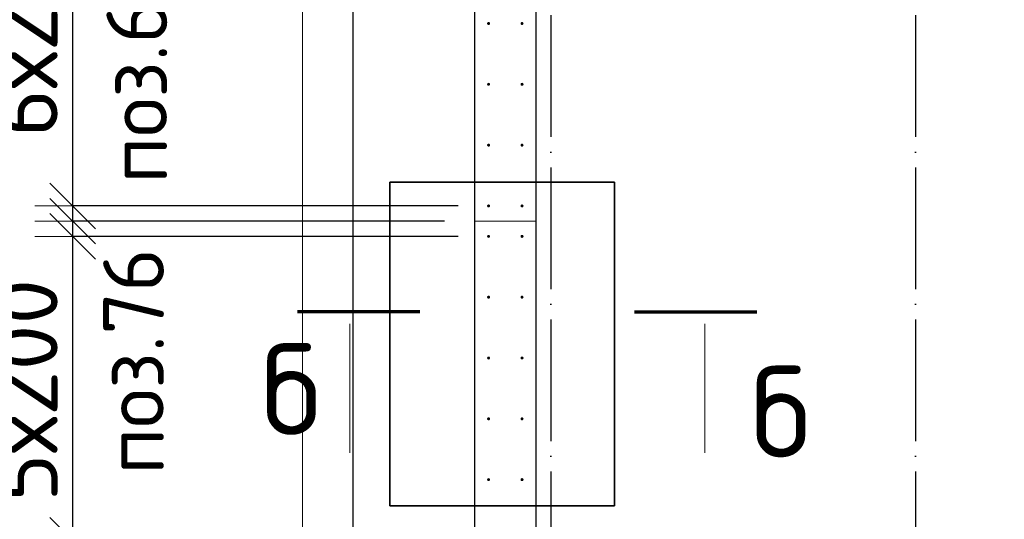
# Model space of a CAD drawing. Header units: millimetres. Extents: x 76517 to 124426, y -73423 to -21861.
# Tile 74 of 114: x 78252 to 81492, y -40070 to -38428. Entities that reach past the tile are written whole.
import ezdxf

# ---------------------------------------------------------------- set-up
doc = ezdxf.new("R2010")
doc.units = ezdxf.units.MM
doc.header["$PDMODE"] = 65
for name, pattern in [('______11', [500, 400, -50, 0, -50]), ('______2', [270, 200, -70]), ('______5', [1100, 800, -100, 100, -100])]:
    doc.linetypes.add(name, pattern=pattern)
for name, color, linetype, lineweight in [('Standard', 7, 'Continuous', 25), ('Арм.стержн. Выпуски', 180, 'Continuous', 35), ('Размерная линия_ общее', 7, 'Continuous', 13), ('Стена_ общее', 7, 'Continuous', 35), ('Фундамент_ общее', 7, 'Continuous', 35)]:
    doc.layers.add(name, color=color, linetype=linetype, lineweight=lineweight)
doc.layers.add('Осевая линия_ общее', color=7, linetype='______5', lineweight=13, true_color=0xa0a0a0)
doc.styles.add('ISOCPEUR', font='ISOCPEUR')
doc.dimstyles.new('DIMSTYLE_19', dxfattribs={"dimtxt": 220, "dimasz": 250, "dimexe": 0, "dimexo": 0, "dimgap": 110, "dimtad": 2, "dimdec": 0, "dimrnd": 1, "dimzin": 12, "dimdsep": 46, "dimtxsty": 'ISOCPEUR', "dimblk1": 'ALL_ML_STRICH', "dimblk2": 'ALL_ML_STRICH', "dimsah": 1, "dimcen": 0, "dimclrd": 7, "dimclre": 256, "dimclrt": 7, "dimadec": 0, "dimazin": 0, "dimtfac": 1, "dimtdec": 0, "dimtix": 1, "dimtmove": 2, "dimatfit": 3, "dimfxl": 0, "dimtvp": 1.2, "dimtzin": 0, "dimlwd": 0, "dimlwe": -3, "dimarcsym": 0})
doc.dimstyles.new('DIMSTYLE_23', dxfattribs={"dimtxt": 220, "dimasz": 250, "dimexe": 0, "dimexo": 0, "dimgap": 110, "dimtad": 2, "dimdec": 0, "dimrnd": 1, "dimzin": 12, "dimdsep": 46, "dimtxsty": 'ISOCPEUR', "dimblk1": 'ALL_ML_STRICH', "dimblk2": 'ALL_ML_STRICH', "dimsah": 1, "dimcen": 0, "dimclrd": 7, "dimclre": 256, "dimclrt": 7, "dimadec": 0, "dimazin": 0, "dimtfac": 1, "dimtdec": 0, "dimtix": 1, "dimtmove": 2, "dimatfit": 3, "dimfxl": 0, "dimtzin": 0, "dimlwd": 0, "dimlwe": -3, "dimarcsym": 0})

# ---------------------------------------------------------------- blocks, each defined once
blk = doc.blocks.new('ALL_ML_STRICH')
at = {"color": 0, "linetype": 'ByBlock', "lineweight": -2}
for p, q in [((0, -0.5), (0, 0.5)), ((-0.3, -0.3), (0.3, 0.3)), ((-1, 0), (0.5, 0))]:
    blk.add_line(p, q, dxfattribs=at)
blk = doc.blocks.new('*D274')
at = {"layer": 'DEFPOINTS', "color": 7, "linetype": 'Continuous', "lineweight": 13, "transparency": 33554687}
for p in [(79750, -40190), (78426.9, -40240), (79795, -40240)]:
    blk.add_point(p, dxfattribs=at)
at = {"layer": 'Размерная линия_ общее', "color": 253, "linetype": 'Continuous', "lineweight": -2, "true_color": 0xa0a0a0, "transparency": 33554687}
for p, q in [((79650, -40190), (78426.9, -40190)), ((79695, -40240), (78426.9, -40240))]:
    blk.add_line(p, q, dxfattribs=at)
at = {"layer": 'Размерная линия_ общее', "color": 7, "linetype": 'Continuous', "lineweight": -2, "transparency": 33554687}
blk.add_line((78426.9, -40240), (78426.9, -40190), dxfattribs=at)
at = {"layer": 'Размерная линия_ общее', "color": 7, "linetype": 'Continuous', "lineweight": 13, "transparency": 33554687, "xscale": 250, "yscale": 250, "zscale": 250}
for p, rotation in [((78426.9, -40240), 270), ((78426.9, -40190), 90)]:
    blk.add_blockref('ALL_ML_STRICH', p, dxfattribs=dict(at, rotation=rotation))
at = {"layer": 'Размерная линия_ общее', "color": 7, "linetype": 'Continuous', "lineweight": 13, "transparency": 33554687, "insert": (77889.7, -40506.7), "char_height": 220, "width": 440, "attachment_point": 5, "rotation": 90, "style": 'ISOCPEUR'}
blk.add_mtext('\\A1;{50}', dxfattribs=at)
blk = doc.blocks.new('*D275')
at = {"layer": 'DEFPOINTS', "color": 7, "linetype": 'Continuous', "lineweight": 13, "transparency": 33554687}
for p in [(79795, -40140), (78426.9, -40190), (79750, -40190)]:
    blk.add_point(p, dxfattribs=at)
at = {"layer": 'Размерная линия_ общее', "color": 253, "linetype": 'Continuous', "lineweight": -2, "true_color": 0xa0a0a0, "transparency": 33554687}
for p, q in [((79695, -40140), (78426.9, -40140)), ((79650, -40190), (78426.9, -40190))]:
    blk.add_line(p, q, dxfattribs=at)
at = {"layer": 'Размерная линия_ общее', "color": 7, "linetype": 'Continuous', "lineweight": -2, "transparency": 33554687}
blk.add_line((78426.9, -40190), (78426.9, -40140), dxfattribs=at)
at = {"layer": 'Размерная линия_ общее', "color": 7, "linetype": 'Continuous', "lineweight": 13, "transparency": 33554687, "xscale": 250, "yscale": 250, "zscale": 250}
for p, rotation in [((78426.9, -40190), 270), ((78426.9, -40140), 90)]:
    blk.add_blockref('ALL_ML_STRICH', p, dxfattribs=dict(at, rotation=rotation))
at = {"layer": 'Размерная линия_ общее', "color": 7, "linetype": 'Continuous', "lineweight": 13, "transparency": 33554687, "insert": (77891.9, -39937.7), "char_height": 220, "width": 440, "attachment_point": 5, "rotation": 90, "style": 'ISOCPEUR'}
blk.add_mtext('\\A1;{50}', dxfattribs=at)
blk = doc.blocks.new('*D276')
at = {"layer": 'DEFPOINTS', "color": 7, "linetype": 'Continuous', "lineweight": 13, "transparency": 33554687}
for p in [(79795, -39140), (78426.9, -40140), (79795, -40140)]:
    blk.add_point(p, dxfattribs=at)
at = {"layer": 'Размерная линия_ общее', "color": 253, "linetype": 'Continuous', "lineweight": -2, "true_color": 0xa0a0a0, "transparency": 33554687}
for p, q in [((79695, -39140), (78426.9, -39140)), ((79695, -40140), (78426.9, -40140))]:
    blk.add_line(p, q, dxfattribs=at)
at = {"layer": 'Размерная линия_ общее', "color": 7, "linetype": 'Continuous', "lineweight": -2, "transparency": 33554687}
blk.add_line((78426.9, -40140), (78426.9, -39140), dxfattribs=at)
at = {"layer": 'Размерная линия_ общее', "color": 7, "linetype": 'Continuous', "lineweight": 13, "transparency": 33554687, "xscale": 250, "yscale": 250, "zscale": 250}
for p, rotation in [((78426.9, -39140), 90), ((78426.9, -40140), 270)]:
    blk.add_blockref('ALL_ML_STRICH', p, dxfattribs=dict(at, rotation=rotation))
at = {"layer": 'Размерная линия_ общее', "color": 7, "linetype": 'Continuous', "lineweight": 13, "transparency": 33554687, "insert": (78156.9, -40014), "char_height": 220, "width": 11, "attachment_point": 1, "rotation": 90, "line_spacing_factor": 0.60241, "style": 'ISOCPEUR'}
blk.add_mtext('5х200', dxfattribs=at)
blk = doc.blocks.new('*D277')
at = {"layer": 'DEFPOINTS', "color": 7, "linetype": 'Continuous', "lineweight": 13, "transparency": 33554687}
for p in [(79750, -39090), (78426.9, -39140), (79795, -39140)]:
    blk.add_point(p, dxfattribs=at)
at = {"layer": 'Размерная линия_ общее', "color": 253, "linetype": 'Continuous', "lineweight": -2, "true_color": 0xa0a0a0, "transparency": 33554687}
for p, q in [((79650, -39090), (78426.9, -39090)), ((79695, -39140), (78426.9, -39140))]:
    blk.add_line(p, q, dxfattribs=at)
at = {"layer": 'Размерная линия_ общее', "color": 7, "linetype": 'Continuous', "lineweight": -2, "transparency": 33554687}
blk.add_line((78426.9, -39140), (78426.9, -39090), dxfattribs=at)
at = {"layer": 'Размерная линия_ общее', "color": 7, "linetype": 'Continuous', "lineweight": 13, "transparency": 33554687, "xscale": 250, "yscale": 250, "zscale": 250}
for p, rotation in [((78426.9, -39140), 270), ((78426.9, -39090), 90)]:
    blk.add_blockref('ALL_ML_STRICH', p, dxfattribs=dict(at, rotation=rotation))
at = {"layer": 'Размерная линия_ общее', "color": 7, "linetype": 'Continuous', "lineweight": 13, "transparency": 33554687, "insert": (77905.4, -39326.2), "char_height": 220, "width": 440, "attachment_point": 5, "rotation": 90, "style": 'ISOCPEUR'}
blk.add_mtext('\\A1;{50}', dxfattribs=at)
blk = doc.blocks.new('*D278')
at = {"layer": 'DEFPOINTS', "color": 7, "linetype": 'Continuous', "lineweight": 13, "transparency": 33554687}
for p in [(79795, -39040), (78426.9, -39090), (79750, -39090)]:
    blk.add_point(p, dxfattribs=at)
at = {"layer": 'Размерная линия_ общее', "color": 253, "linetype": 'Continuous', "lineweight": -2, "true_color": 0xa0a0a0, "transparency": 33554687}
for p, q in [((79695, -39040), (78426.9, -39040)), ((79650, -39090), (78426.9, -39090))]:
    blk.add_line(p, q, dxfattribs=at)
at = {"layer": 'Размерная линия_ общее', "color": 7, "linetype": 'Continuous', "lineweight": -2, "transparency": 33554687}
blk.add_line((78426.9, -39090), (78426.9, -39040), dxfattribs=at)
at = {"layer": 'Размерная линия_ общее', "color": 7, "linetype": 'Continuous', "lineweight": 13, "transparency": 33554687, "xscale": 250, "yscale": 250, "zscale": 250}
for p, rotation in [((78426.9, -39090), 270), ((78426.9, -39040), 90)]:
    blk.add_blockref('ALL_ML_STRICH', p, dxfattribs=dict(at, rotation=rotation))
at = {"layer": 'Размерная линия_ общее', "color": 7, "linetype": 'Continuous', "lineweight": 13, "transparency": 33554687, "insert": (77906.9, -38667.8), "char_height": 220, "width": 440, "attachment_point": 5, "rotation": 90, "style": 'ISOCPEUR'}
blk.add_mtext('\\A1;{50}', dxfattribs=at)
blk = doc.blocks.new('*D279')
at = {"layer": 'DEFPOINTS', "color": 7, "linetype": 'Continuous', "lineweight": 13, "transparency": 33554687}
for p in [(79795, -37840), (78426.9, -39040), (79795, -39040)]:
    blk.add_point(p, dxfattribs=at)
at = {"layer": 'Размерная линия_ общее', "color": 253, "linetype": 'Continuous', "lineweight": -2, "true_color": 0xa0a0a0, "transparency": 33554687}
for p, q in [((79695, -37840), (78426.9, -37840)), ((79695, -39040), (78426.9, -39040))]:
    blk.add_line(p, q, dxfattribs=at)
at = {"layer": 'Размерная линия_ общее', "color": 7, "linetype": 'Continuous', "lineweight": -2, "transparency": 33554687}
blk.add_line((78426.9, -39040), (78426.9, -37840), dxfattribs=at)
at = {"layer": 'Размерная линия_ общее', "color": 7, "linetype": 'Continuous', "lineweight": 13, "transparency": 33554687, "xscale": 250, "yscale": 250, "zscale": 250}
for p, rotation in [((78426.9, -37840), 90), ((78426.9, -39040), 270)]:
    blk.add_blockref('ALL_ML_STRICH', p, dxfattribs=dict(at, rotation=rotation))
at = {"layer": 'Размерная линия_ общее', "color": 7, "linetype": 'Continuous', "lineweight": 13, "transparency": 33554687, "insert": (78156.9, -38814), "char_height": 220, "width": 11, "attachment_point": 1, "rotation": 90, "line_spacing_factor": 0.60241, "style": 'ISOCPEUR'}
blk.add_mtext('6х200', dxfattribs=at)

msp = doc.modelspace()

# ---------------------------------------------------------------- hatches: boundary and pattern name
at = {"layer": 'Арм.стержн. Выпуски', "linetype": 'Continuous', "lineweight": 35, "transparency": 33554687}
for points in [[(79800, -38440), (79799.6, -38438.1), (79798.5, -38436.5), (79796.9, -38435.4), (79795, -38435), (79793.1, -38435.4), (79791.5, -38436.5), (79790.4, -38438.1), (79790, -38440), (79790.4, -38441.9), (79791.5, -38443.5), (79793.1, -38444.6), (79795, -38445), (79796.9, -38444.6), (79798.5, -38443.5), (79799.6, -38441.9)], [(79910, -38440), (79909.6, -38438.1), (79908.5, -38436.5), (79906.9, -38435.4), (79905, -38435), (79903.1, -38435.4), (79901.5, -38436.5), (79900.4, -38438.1), (79900, -38440), (79900.4, -38441.9), (79901.5, -38443.5), (79903.1, -38444.6), (79905, -38445), (79906.9, -38444.6), (79908.5, -38443.5), (79909.6, -38441.9)], [(79800, -38640), (79799.6, -38638.1), (79798.5, -38636.5), (79796.9, -38635.4), (79795, -38635), (79793.1, -38635.4), (79791.5, -38636.5), (79790.4, -38638.1), (79790, -38640), (79790.4, -38641.9), (79791.5, -38643.5), (79793.1, -38644.6), (79795, -38645), (79796.9, -38644.6), (79798.5, -38643.5), (79799.6, -38641.9)], [(79910, -38640), (79909.6, -38638.1), (79908.5, -38636.5), (79906.9, -38635.4), (79905, -38635), (79903.1, -38635.4), (79901.5, -38636.5), (79900.4, -38638.1), (79900, -38640), (79900.4, -38641.9), (79901.5, -38643.5), (79903.1, -38644.6), (79905, -38645), (79906.9, -38644.6), (79908.5, -38643.5), (79909.6, -38641.9)], [(79800, -38840), (79799.6, -38838.1), (79798.5, -38836.5), (79796.9, -38835.4), (79795, -38835), (79793.1, -38835.4), (79791.5, -38836.5), (79790.4, -38838.1), (79790, -38840), (79790.4, -38841.9), (79791.5, -38843.5), (79793.1, -38844.6), (79795, -38845), (79796.9, -38844.6), (79798.5, -38843.5), (79799.6, -38841.9)], [(79910, -38840), (79909.6, -38838.1), (79908.5, -38836.5), (79906.9, -38835.4), (79905, -38835), (79903.1, -38835.4), (79901.5, -38836.5), (79900.4, -38838.1), (79900, -38840), (79900.4, -38841.9), (79901.5, -38843.5), (79903.1, -38844.6), (79905, -38845), (79906.9, -38844.6), (79908.5, -38843.5), (79909.6, -38841.9)], [(79800, -39040), (79799.6, -39038.1), (79798.5, -39036.5), (79796.9, -39035.4), (79795, -39035), (79793.1, -39035.4), (79791.5, -39036.5), (79790.4, -39038.1), (79790, -39040), (79790.4, -39041.9), (79791.5, -39043.5), (79793.1, -39044.6), (79795, -39045), (79796.9, -39044.6), (79798.5, -39043.5), (79799.6, -39041.9)], [(79910, -39040), (79909.6, -39038.1), (79908.5, -39036.5), (79906.9, -39035.4), (79905, -39035), (79903.1, -39035.4), (79901.5, -39036.5), (79900.4, -39038.1), (79900, -39040), (79900.4, -39041.9), (79901.5, -39043.5), (79903.1, -39044.6), (79905, -39045), (79906.9, -39044.6), (79908.5, -39043.5), (79909.6, -39041.9)], [(79800, -39140), (79799.6, -39138.1), (79798.5, -39136.5), (79796.9, -39135.4), (79795, -39135), (79793.1, -39135.4), (79791.5, -39136.5), (79790.4, -39138.1), (79790, -39140), (79790.4, -39141.9), (79791.5, -39143.5), (79793.1, -39144.6), (79795, -39145), (79796.9, -39144.6), (79798.5, -39143.5), (79799.6, -39141.9)], [(79910, -39140), (79909.6, -39138.1), (79908.5, -39136.5), (79906.9, -39135.4), (79905, -39135), (79903.1, -39135.4), (79901.5, -39136.5), (79900.4, -39138.1), (79900, -39140), (79900.4, -39141.9), (79901.5, -39143.5), (79903.1, -39144.6), (79905, -39145), (79906.9, -39144.6), (79908.5, -39143.5), (79909.6, -39141.9)], [(79800, -39340), (79799.6, -39338.1), (79798.5, -39336.5), (79796.9, -39335.4), (79795, -39335), (79793.1, -39335.4), (79791.5, -39336.5), (79790.4, -39338.1), (79790, -39340), (79790.4, -39341.9), (79791.5, -39343.5), (79793.1, -39344.6), (79795, -39345), (79796.9, -39344.6), (79798.5, -39343.5), (79799.6, -39341.9)], [(79910, -39340), (79909.6, -39338.1), (79908.5, -39336.5), (79906.9, -39335.4), (79905, -39335), (79903.1, -39335.4), (79901.5, -39336.5), (79900.4, -39338.1), (79900, -39340), (79900.4, -39341.9), (79901.5, -39343.5), (79903.1, -39344.6), (79905, -39345), (79906.9, -39344.6), (79908.5, -39343.5), (79909.6, -39341.9)], [(79800, -39540), (79799.6, -39538.1), (79798.5, -39536.5), (79796.9, -39535.4), (79795, -39535), (79793.1, -39535.4), (79791.5, -39536.5), (79790.4, -39538.1), (79790, -39540), (79790.4, -39541.9), (79791.5, -39543.5), (79793.1, -39544.6), (79795, -39545), (79796.9, -39544.6), (79798.5, -39543.5), (79799.6, -39541.9)], [(79910, -39540), (79909.6, -39538.1), (79908.5, -39536.5), (79906.9, -39535.4), (79905, -39535), (79903.1, -39535.4), (79901.5, -39536.5), (79900.4, -39538.1), (79900, -39540), (79900.4, -39541.9), (79901.5, -39543.5), (79903.1, -39544.6), (79905, -39545), (79906.9, -39544.6), (79908.5, -39543.5), (79909.6, -39541.9)], [(79800, -39740), (79799.6, -39738.1), (79798.5, -39736.5), (79796.9, -39735.4), (79795, -39735), (79793.1, -39735.4), (79791.5, -39736.5), (79790.4, -39738.1), (79790, -39740), (79790.4, -39741.9), (79791.5, -39743.5), (79793.1, -39744.6), (79795, -39745), (79796.9, -39744.6), (79798.5, -39743.5), (79799.6, -39741.9)], [(79910, -39740), (79909.6, -39738.1), (79908.5, -39736.5), (79906.9, -39735.4), (79905, -39735), (79903.1, -39735.4), (79901.5, -39736.5), (79900.4, -39738.1), (79900, -39740), (79900.4, -39741.9), (79901.5, -39743.5), (79903.1, -39744.6), (79905, -39745), (79906.9, -39744.6), (79908.5, -39743.5), (79909.6, -39741.9)], [(79800, -39940), (79799.6, -39938.1), (79798.5, -39936.5), (79796.9, -39935.4), (79795, -39935), (79793.1, -39935.4), (79791.5, -39936.5), (79790.4, -39938.1), (79790, -39940), (79790.4, -39941.9), (79791.5, -39943.5), (79793.1, -39944.6), (79795, -39945), (79796.9, -39944.6), (79798.5, -39943.5), (79799.6, -39941.9)], [(79910, -39940), (79909.6, -39938.1), (79908.5, -39936.5), (79906.9, -39935.4), (79905, -39935), (79903.1, -39935.4), (79901.5, -39936.5), (79900.4, -39938.1), (79900, -39940), (79900.4, -39941.9), (79901.5, -39943.5), (79903.1, -39944.6), (79905, -39945), (79906.9, -39944.6), (79908.5, -39943.5), (79909.6, -39941.9)]]:
    msp.add_hatch(color=4, dxfattribs=at).paths.add_polyline_path(points)

# ---------------------------------------------------------------- linework, layer by layer
at = {"layer": 'Standard', "color": 52, "linetype": 'Continuous', "lineweight": 13, "transparency": 33554687}
for p, q in [((79469.7, -38961.9), (79469.7, -40025.8)), ((80209.7, -38961.9), (79469.7, -38961.9)), ((79469.7, -38961.9), (79469.7, -40025.8)), ((80209.7, -38961.9), (79469.7, -38961.9)), ((80209.7, -40025.8), (80209.7, -38961.9)), ((80209.7, -40025.8), (80209.7, -38961.9)), ((79469.7, -40025.8), (80209.7, -40025.8)), ((79469.7, -40025.8), (80209.7, -40025.8))]:
    msp.add_line(p, q, dxfattribs=at)
at = {"layer": 'Standard', "color": 52, "linetype": 'Continuous', "lineweight": 35, "transparency": 33554687}
for p, q in [((79469.7, -38961.9), (79469.7, -40025.8)), ((80209.7, -38961.9), (79469.7, -38961.9)), ((79469.7, -38961.9), (79469.7, -40025.8)), ((80209.7, -38961.9), (79469.7, -38961.9)), ((80209.7, -40025.8), (80209.7, -38961.9)), ((80209.7, -40025.8), (80209.7, -38961.9)), ((79469.7, -40025.8), (80209.7, -40025.8)), ((79469.7, -40025.8), (80209.7, -40025.8))]:
    msp.add_line(p, q, dxfattribs=at)
at = {"layer": 'Standard', "color": 7, "linetype": 'Continuous', "lineweight": 70, "transparency": 33554687}
for p, q in [((79568.7, -39387.8), (79166.7, -39387.8)), ((80275.4, -39387.8), (80677.4, -39387.8))]:
    msp.add_line(p, q, dxfattribs=at)
at = {"layer": 'Standard', "color": 7, "linetype": 'Continuous', "lineweight": 13, "transparency": 33554687}
for p, q in [((79338, -39427.8), (79338, -39851.8)), ((80506, -39427.8), (80506, -39851.8))]:
    msp.add_line(p, q, dxfattribs=at)
msp.add_lwpolyline([(79182.6, -70750), (105457, -70750), (105457, -23310), (79182.6, -23310), (79182.6, -70750)], dxfattribs=at)
at = {"layer": 'Осевая линия_ общее', "color": 253, "linetype": '______11', "lineweight": -3, "true_color": 0xa0a0a0, "transparency": 33554687}
for p, q in [((80000, -23410), (80000, -72827.9)), ((81200, -23410), (81200, -72827.9))]:
    msp.add_line(p, q, dxfattribs=at)
at = {"layer": 'Стена_ общее', "color": 7, "linetype": 'Continuous', "lineweight": 25, "transparency": 33554687}
for p, q in [((79750, -41500), (79750, -37580)), ((79750, -41500), (79750, -37580)), ((79950, -37780), (79950, -41500)), ((79950, -37780), (79950, -41500))]:
    msp.add_line(p, q, dxfattribs=at)
at = {"layer": 'Стена_ общее', "color": 253, "linetype": '______2', "lineweight": 18, "true_color": 0xababab, "transparency": 33554687}
msp.add_line((79950, -39090), (79750, -39090), dxfattribs=at)
msp.add_line((79950, -39090), (79750, -39090), dxfattribs=at)
at = {"layer": 'Фундамент_ общее', "color": 7, "lineweight": 25, "transparency": 33554687}
msp.add_line((79350, -42100), (79350, -37180), dxfattribs=at)
at = {"layer": 'Фундамент_ общее', "color": 7, "linetype": 'Continuous', "lineweight": 25, "transparency": 33554687}
msp.add_line((79350, -42100), (79350, -37180), dxfattribs=at)

# ---------------------------------------------------------------- texts
at = {"layer": 'Standard', "color": 7, "linetype": 'Continuous', "lineweight": 13, "transparency": 33554687, "char_height": 200, "attachment_point": 2, "rotation": 90, "style": 'ISOCPEUR'}
for s, insert, width in [('\\A1;{\\fISOCPEUR|i0|b0;\\H200.000000;\\W1.000000;\\C7;поз.68,69}\\P', (78537.6, -38408.5), 1196.491), ('\\A1;{\\fISOCPEUR|i0|b0;\\H200.000000;\\W1.000000;\\C7;поз.76}\\P', (78526.8, -39551.1), 844.937)]:
    msp.add_mtext(s, dxfattribs=dict(at, insert=insert, width=width))
at = {"layer": 'Standard', "color": 7, "linetype": 'Continuous', "lineweight": 13, "transparency": 33554687, "char_height": 300, "width": 326.667, "attachment_point": 7, "style": 'ISOCPEUR'}
for insert in [(79046.7, -39792.6), (80657.6, -39866.6)]:
    msp.add_mtext('\\A1;{\\fISOCPEUR|i0|b0;\\H300.000000;\\W1.000000;\\C7;б}\\P', dxfattribs=dict(at, insert=insert))

# ---------------------------------------------------------------- dimensions: what is measured, and where the dimension line sits
at = {"layer": 'Размерная линия_ общее', "color": 7, "linetype": 'Continuous', "lineweight": 13, "transparency": 33554687}
for base, p1, p2, text, picture, middle in [((78426.9, -37840), (79695, -39040), (79695, -37840), '6х200', '*D279', (78316.9, -38440)), ((78426.9, -39140), (79695, -40140), (79695, -39140), '5х200', '*D276', (78316.9, -39640))]:
    dim = msp.add_linear_dim(base=base, p1=p1, p2=p2, angle=90, text=text, dimstyle='DIMSTYLE_23', override={"dimpost": '<>', "dimclrd": 7, "dimclre": 253, "dimclrt": 7, "dimlwd": 0, "dimlwe": 65533}, dxfattribs=at)
    dim.commit()
    dim.dimension.update_dxf_attribs({"geometry": picture, "text_midpoint": middle, "dimtype": 160})
for base, p1, p2, picture, middle in [((78426.9, -39040), (79650, -39090), (79695, -39040), '*D278', (77906.9, -38667.8)), ((78426.9, -39090), (79695, -39140), (79650, -39090), '*D277', (77905.4, -39326.2)), ((78426.9, -40140), (79650, -40190), (79695, -40140), '*D275', (77891.9, -39937.7)), ((78426.9, -40190), (79695, -40240), (79650, -40190), '*D274', (77889.7, -40506.7))]:
    dim = msp.add_linear_dim(base=base, p1=p1, p2=p2, angle=90, dimstyle='DIMSTYLE_19', override={"dimpost": '<>', "dimclrd": 7, "dimclre": 253, "dimclrt": 7, "dimlwd": 0, "dimlwe": 65533}, dxfattribs=at)
    dim.commit()
    dim.dimension.update_dxf_attribs({"geometry": picture, "text_midpoint": middle, "dimtype": 160})

doc.saveas('drawing.dxf')
